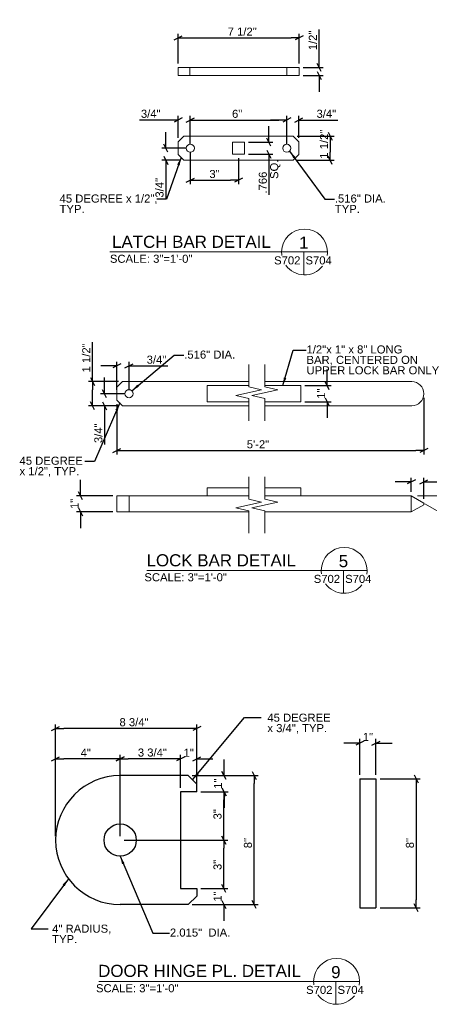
# Model space of a CAD drawing. Header units: inches. Extents: x 279 to 390, y 19 to 80.
# Tile 1 of 3: x 279 to 304, y 19 to 80. Entities that reach past the tile are written whole.
import ezdxf
from ezdxf.enums import TextEntityAlignment as Align

# ---------------------------------------------------------------- set-up
doc = ezdxf.new("R2010")
doc.units = ezdxf.units.IN
doc.header["$LTSCALE"] = 2
doc.header["$MEASUREMENT"] = 0
for name, color, linetype, lineweight in [('G-ANN-TTLB', 7, 'Continuous', 0), ('G-ANNO-DIM', 1, 'Continuous', 0), ('G-ANNO-TEXT', 7, 'Continuous', 0), ('S-FSTN-MISC', 12, 'Continuous', 13), ('S-STIF-TRAN', 3, 'Continuous', 30)]:
    doc.layers.add(name, color=color, linetype=linetype, lineweight=lineweight)
doc.styles.add("3 1'-0", font='arial.ttf', dxfattribs={"height": 0.5})
doc.dimstyles.new("3 1'-0", dxfattribs={"dimtxt": 0.5, "dimasz": 0.5, "dimexe": 0.25, "dimexo": 0.25, "dimgap": 0.125, "dimtad": 1, "dimdec": 4, "dimzin": 7, "dimdsep": 46, "dimlunit": 4, "dimtxsty": "3 1'-0", "dimblk": '_Oblique_0.5', "dimcen": 0.09, "dimadec": 4, "dimazin": 3, "dimtfac": 1, "dimtdec": 4, "dimtofl": 0, "dimtmove": 0, "dimatfit": 3, "dimfxl": 1, "dimfrac": 2, "dimtzin": 7, "dimarcsym": 1})

# ---------------------------------------------------------------- blocks, each defined once
blk = doc.blocks.new('BREAK LINE')
at = {"layer": 'G-ANNO-TEXT', "flags": 128}
blk.add_lwpolyline([(8.36, 9.2), (8.36, 8.47), (8.36, 6.43), (9.96, 6.07), (6.76, 5.34), (8.36, 4.97), (8.36, 2.2)], dxfattribs=at)
blk = doc.blocks.new('_Oblique_0.5')
at = {"color": 0, "linetype": 'ByBlock', "lineweight": -2}
for p, q in [((0, 0), (-1, 0)), ((0.5, 0.25), (-0.5, -0.25))]:
    blk.add_line(p, q, dxfattribs=at)
blk = doc.blocks.new('*D5')
at = {"layer": 'Defpoints', "color": 0, "lineweight": 0, "transparency": 16777216}
for p in [(296.371, 78.537), (288.871, 76.701), (296.371, 76.701)]:
    blk.add_point(p, dxfattribs=at)
at = {"layer": 'G-ANNO-DIM', "color": 0, "lineweight": -2, "transparency": 16777216}
for p, q in [((288.871, 76.951), (288.871, 78.787)), ((296.371, 76.951), (296.371, 78.787)), ((289.371, 78.537), (295.871, 78.537))]:
    blk.add_line(p, q, dxfattribs=at)
at = {"layer": 'G-ANNO-DIM', "color": 0, "lineweight": -2, "transparency": 16777216, "xscale": 0.5, "yscale": 0.5, "zscale": 0.5, "rotation": 180}
blk.add_blockref('_Oblique_0.5', (288.871, 78.537), dxfattribs=at)
at = {"layer": 'G-ANNO-DIM', "color": 0, "lineweight": -2, "transparency": 16777216, "xscale": 0.5, "yscale": 0.5, "zscale": 0.5}
blk.add_blockref('_Oblique_0.5', (296.371, 78.537), dxfattribs=at)
at = {"layer": 'G-ANNO-DIM', "color": 0, "transparency": 16777216, "insert": (292.837, 78.921), "char_height": 0.5, "attachment_point": 5, "style": "3 1'-0"}
blk.add_mtext('7 1/2"', dxfattribs=at)
blk = doc.blocks.new('*D7')
at = {"layer": 'Defpoints', "color": 0, "lineweight": 0, "transparency": 16777216}
for p in [(296.371, 76.701), (296.371, 76.201), (297.605, 76.201)]:
    blk.add_point(p, dxfattribs=at)
at = {"layer": 'G-ANNO-DIM', "color": 0, "lineweight": -2, "transparency": 16777216}
for p, q in [((297.605, 77.201), (297.605, 79.061)), ((296.621, 76.701), (297.855, 76.701)), ((296.621, 76.201), (297.855, 76.201)), ((297.605, 75.701), (297.605, 75.201))]:
    blk.add_line(p, q, dxfattribs=at)
at = {"layer": 'G-ANNO-DIM', "color": 0, "lineweight": -2, "transparency": 16777216, "xscale": 0.5, "yscale": 0.5, "zscale": 0.5}
for p, rotation in [((297.605, 76.701), 270), ((297.605, 76.201), 90)]:
    blk.add_blockref('_Oblique_0.5', p, dxfattribs=dict(at, rotation=rotation))
at = {"layer": 'G-ANNO-DIM', "color": 0, "transparency": 16777216, "insert": (297.221, 78.381), "char_height": 0.5, "attachment_point": 5, "rotation": 90, "style": "3 1'-0"}
blk.add_mtext('1/2"', dxfattribs=at)
blk = doc.blocks.new('*D9')
at = {"layer": 'Defpoints', "color": 0, "lineweight": 0, "transparency": 16777216}
for p in [(295.6, 73.445), (289.621, 71.696), (295.6, 71.696)]:
    blk.add_point(p, dxfattribs=at)
at = {"layer": 'G-ANNO-DIM', "color": 0, "lineweight": -2, "transparency": 16777216}
for p, q in [((289.621, 71.946), (289.621, 73.695)), ((290.121, 73.445), (295.1, 73.445)), ((295.6, 71.946), (295.6, 73.695))]:
    blk.add_line(p, q, dxfattribs=at)
at = {"layer": 'G-ANNO-DIM', "color": 0, "lineweight": -2, "transparency": 16777216, "xscale": 0.5, "yscale": 0.5, "zscale": 0.5, "rotation": 180}
blk.add_blockref('_Oblique_0.5', (289.621, 73.445), dxfattribs=at)
at = {"layer": 'G-ANNO-DIM', "color": 0, "lineweight": -2, "transparency": 16777216, "xscale": 0.5, "yscale": 0.5, "zscale": 0.5}
blk.add_blockref('_Oblique_0.5', (295.6, 73.445), dxfattribs=at)
at = {"layer": 'G-ANNO-DIM', "color": 0, "transparency": 16777216, "insert": (292.526, 73.825), "char_height": 0.5, "attachment_point": 5, "style": "3 1'-0"}
blk.add_mtext('6"', dxfattribs=at)
blk = doc.blocks.new('*D11')
at = {"layer": 'Defpoints', "color": 0, "lineweight": 0, "transparency": 16777216}
for p in [(296.35, 73.445), (296.35, 72.092), (295.6, 71.696)]:
    blk.add_point(p, dxfattribs=at)
at = {"layer": 'G-ANNO-DIM', "color": 0, "lineweight": -2, "transparency": 16777216}
for p, q in [((295.1, 73.445), (294.6, 73.445)), ((295.6, 71.946), (295.6, 73.695)), ((296.35, 72.342), (296.35, 73.695)), ((296.85, 73.445), (298.757, 73.445))]:
    blk.add_line(p, q, dxfattribs=at)
at = {"layer": 'G-ANNO-DIM', "color": 0, "lineweight": -2, "transparency": 16777216, "xscale": 0.5, "yscale": 0.5, "zscale": 0.5}
blk.add_blockref('_Oblique_0.5', (295.6, 73.445), dxfattribs=at)
at = {"layer": 'G-ANNO-DIM', "color": 0, "lineweight": -2, "transparency": 16777216, "xscale": 0.5, "yscale": 0.5, "zscale": 0.5, "rotation": 180}
blk.add_blockref('_Oblique_0.5', (296.35, 73.445), dxfattribs=at)
at = {"layer": 'G-ANNO-DIM', "color": 0, "transparency": 16777216, "insert": (298.053, 73.829), "char_height": 0.5, "attachment_point": 5, "style": "3 1'-0"}
blk.add_mtext('3/4"', dxfattribs=at)
blk = doc.blocks.new('*D13')
at = {"layer": 'Defpoints', "color": 0, "lineweight": 0, "transparency": 16777216}
for p in [(288.871, 73.445), (288.871, 72.092), (289.621, 71.696)]:
    blk.add_point(p, dxfattribs=at)
at = {"layer": 'G-ANNO-DIM', "color": 0, "lineweight": -2, "transparency": 16777216}
for p, q in [((288.371, 73.445), (286.464, 73.445)), ((288.871, 72.342), (288.871, 73.695)), ((289.621, 71.946), (289.621, 73.695)), ((290.121, 73.445), (290.621, 73.445))]:
    blk.add_line(p, q, dxfattribs=at)
at = {"layer": 'G-ANNO-DIM', "color": 0, "lineweight": -2, "transparency": 16777216, "xscale": 0.5, "yscale": 0.5, "zscale": 0.5}
blk.add_blockref('_Oblique_0.5', (288.871, 73.445), dxfattribs=at)
at = {"layer": 'G-ANNO-DIM', "color": 0, "lineweight": -2, "transparency": 16777216, "xscale": 0.5, "yscale": 0.5, "zscale": 0.5, "rotation": 180}
blk.add_blockref('_Oblique_0.5', (289.621, 73.445), dxfattribs=at)
at = {"layer": 'G-ANNO-DIM', "color": 0, "transparency": 16777216, "insert": (287.168, 73.829), "char_height": 0.5, "attachment_point": 5, "style": "3 1'-0"}
blk.add_mtext('3/4"', dxfattribs=at)
blk = doc.blocks.new('*D15')
at = {"layer": 'Defpoints', "color": 0, "lineweight": 0, "transparency": 16777216}
for p in [(295.996, 72.446), (295.996, 70.946), (298.292, 70.946)]:
    blk.add_point(p, dxfattribs=at)
at = {"layer": 'G-ANNO-DIM', "color": 0, "lineweight": -2, "transparency": 16777216}
for p, q in [((296.246, 72.446), (298.542, 72.446)), ((298.292, 71.946), (298.292, 71.446)), ((296.246, 70.946), (298.542, 70.946))]:
    blk.add_line(p, q, dxfattribs=at)
at = {"layer": 'G-ANNO-DIM', "color": 0, "lineweight": -2, "transparency": 16777216, "xscale": 0.5, "yscale": 0.5, "zscale": 0.5}
for p, rotation in [((298.292, 72.446), 90), ((298.292, 70.946), 270)]:
    blk.add_blockref('_Oblique_0.5', p, dxfattribs=dict(at, rotation=rotation))
at = {"layer": 'G-ANNO-DIM', "color": 0, "transparency": 16777216, "insert": (297.909, 71.946), "char_height": 0.5, "attachment_point": 5, "rotation": 90, "style": "3 1'-0"}
blk.add_mtext('1 1/2"', dxfattribs=at)
blk = doc.blocks.new('*D17')
at = {"layer": 'Defpoints', "color": 0, "lineweight": 0, "transparency": 16777216}
for p in [(289.621, 71.696), (288.098, 70.946), (289.225, 70.946)]:
    blk.add_point(p, dxfattribs=at)
at = {"layer": 'G-ANNO-DIM', "color": 0, "lineweight": -2, "transparency": 16777216}
for p, q in [((288.098, 72.196), (288.098, 72.696)), ((289.371, 71.696), (287.848, 71.696)), ((288.975, 70.946), (287.848, 70.946)), ((288.098, 70.446), (288.098, 68.539))]:
    blk.add_line(p, q, dxfattribs=at)
at = {"layer": 'G-ANNO-DIM', "color": 0, "lineweight": -2, "transparency": 16777216, "xscale": 0.5, "yscale": 0.5, "zscale": 0.5}
for p, rotation in [((288.098, 71.696), 270), ((288.098, 70.946), 90)]:
    blk.add_blockref('_Oblique_0.5', p, dxfattribs=dict(at, rotation=rotation))
at = {"layer": 'G-ANNO-DIM', "color": 0, "transparency": 16777216, "insert": (287.714, 69.242), "char_height": 0.5, "attachment_point": 5, "rotation": 90, "style": "3 1'-0"}
blk.add_mtext('3/4"', dxfattribs=at)
blk = doc.blocks.new('*D19')
at = {"layer": 'Defpoints', "color": 0, "lineweight": 0, "transparency": 16777216}
for p in [(289.621, 71.696), (292.61, 71.321), (292.61, 69.714)]:
    blk.add_point(p, dxfattribs=at)
at = {"layer": 'G-ANNO-DIM', "color": 0, "lineweight": -2, "transparency": 16777216}
for p, q in [((289.621, 71.446), (289.621, 69.464)), ((292.61, 71.071), (292.61, 69.464)), ((290.121, 69.714), (292.11, 69.714))]:
    blk.add_line(p, q, dxfattribs=at)
at = {"layer": 'G-ANNO-DIM', "color": 0, "lineweight": -2, "transparency": 16777216, "xscale": 0.5, "yscale": 0.5, "zscale": 0.5, "rotation": 180}
blk.add_blockref('_Oblique_0.5', (289.621, 69.714), dxfattribs=at)
at = {"layer": 'G-ANNO-DIM', "color": 0, "lineweight": -2, "transparency": 16777216, "xscale": 0.5, "yscale": 0.5, "zscale": 0.5}
blk.add_blockref('_Oblique_0.5', (292.61, 69.714), dxfattribs=at)
at = {"layer": 'G-ANNO-DIM', "color": 0, "transparency": 16777216, "insert": (291.121, 70.094), "char_height": 0.5, "attachment_point": 5, "style": "3 1'-0"}
blk.add_mtext('3"', dxfattribs=at)
blk = doc.blocks.new('*D21')
at = {"layer": 'Defpoints', "color": 0, "lineweight": 0, "transparency": 16777216}
for p in [(292.985, 72.071), (292.985, 71.321), (294.496, 71.321)]:
    blk.add_point(p, dxfattribs=at)
at = {"layer": 'G-ANNO-DIM', "color": 0, "lineweight": -2, "transparency": 16777216}
for p, q in [((294.496, 72.571), (294.496, 73.071)), ((293.235, 72.071), (294.746, 72.071)), ((293.235, 71.321), (294.746, 71.321)), ((294.496, 70.821), (294.496, 68.807))]:
    blk.add_line(p, q, dxfattribs=at)
at = {"layer": 'G-ANNO-DIM', "color": 0, "lineweight": -2, "transparency": 16777216, "xscale": 0.5, "yscale": 0.5, "zscale": 0.5}
for p, rotation in [((294.496, 72.071), 270), ((294.496, 71.321), 90)]:
    blk.add_blockref('_Oblique_0.5', p, dxfattribs=dict(at, rotation=rotation))
at = {"layer": 'G-ANNO-DIM', "color": 0, "transparency": 16777216, "insert": (294.116, 69.564), "char_height": 0.5, "attachment_point": 5, "rotation": 90, "style": "3 1'-0"}
blk.add_mtext('.766', dxfattribs=at)
blk = doc.blocks.new('*D27')
at = {"layer": 'Defpoints', "color": 0, "lineweight": 0, "transparency": 16777216}
for p in [(304.094, 56.472), (285.072, 56.076), (304.094, 52.95)]:
    blk.add_point(p, dxfattribs=at)
at = {"layer": 'G-ANNO-DIM', "color": 0, "lineweight": -2, "transparency": 16777216}
for p, q in [((304.094, 56.222), (304.094, 52.7)), ((285.072, 55.826), (285.072, 52.7)), ((285.572, 52.95), (303.594, 52.95))]:
    blk.add_line(p, q, dxfattribs=at)
at = {"layer": 'G-ANNO-DIM', "color": 0, "lineweight": -2, "transparency": 16777216, "xscale": 0.5, "yscale": 0.5, "zscale": 0.5, "rotation": 180}
blk.add_blockref('_Oblique_0.5', (285.072, 52.95), dxfattribs=at)
at = {"layer": 'G-ANNO-DIM', "color": 0, "lineweight": -2, "transparency": 16777216, "xscale": 0.5, "yscale": 0.5, "zscale": 0.5}
blk.add_blockref('_Oblique_0.5', (304.094, 52.95), dxfattribs=at)
at = {"layer": 'G-ANNO-DIM', "color": 0, "transparency": 16777216, "insert": (293.816, 53.331), "char_height": 0.5, "attachment_point": 5, "style": "3 1'-0"}
blk.add_mtext('5\'-2"', dxfattribs=at)
blk = doc.blocks.new('*D29')
at = {"layer": 'Defpoints', "color": 0, "lineweight": 0, "transparency": 16777216}
for p in [(304.094, 51.011), (303.319, 50.14), (304.094, 49.693)]:
    blk.add_point(p, dxfattribs=at)
at = {"layer": 'G-ANNO-DIM', "color": 0, "lineweight": -2, "transparency": 16777216}
for p, q in [((302.819, 51.011), (302.319, 51.011)), ((303.319, 50.39), (303.319, 51.261)), ((304.094, 49.943), (304.094, 51.261)), ((304.594, 51.011), (306.5, 51.011))]:
    blk.add_line(p, q, dxfattribs=at)
at = {"layer": 'G-ANNO-DIM', "color": 0, "lineweight": -2, "transparency": 16777216, "xscale": 0.5, "yscale": 0.5, "zscale": 0.5}
blk.add_blockref('_Oblique_0.5', (303.319, 51.011), dxfattribs=at)
at = {"layer": 'G-ANNO-DIM', "color": 0, "lineweight": -2, "transparency": 16777216, "xscale": 0.5, "yscale": 0.5, "zscale": 0.5, "rotation": 180}
blk.add_blockref('_Oblique_0.5', (304.094, 51.011), dxfattribs=at)
at = {"layer": 'G-ANNO-DIM', "color": 0, "transparency": 16777216, "insert": (305.797, 51.394), "char_height": 0.5, "attachment_point": 5, "style": "3 1'-0"}
blk.add_mtext('3/4"', dxfattribs=at)
blk = doc.blocks.new('*D31')
at = {"layer": 'Defpoints', "color": 0, "lineweight": 0, "transparency": 16777216}
for p in [(283.56, 57.222), (285.426, 57.222), (285.426, 55.722)]:
    blk.add_point(p, dxfattribs=at)
at = {"layer": 'G-ANNO-DIM', "color": 0, "lineweight": -2, "transparency": 16777216}
for p, q in [((283.56, 57.222), (283.56, 59.665)), ((285.176, 57.222), (283.31, 57.222)), ((283.56, 56.222), (283.56, 56.722)), ((285.176, 55.722), (283.31, 55.722))]:
    blk.add_line(p, q, dxfattribs=at)
at = {"layer": 'G-ANNO-DIM', "color": 0, "lineweight": -2, "transparency": 16777216, "xscale": 0.5, "yscale": 0.5, "zscale": 0.5}
for p, rotation in [((283.56, 57.222), 90), ((283.56, 55.722), 270)]:
    blk.add_blockref('_Oblique_0.5', p, dxfattribs=dict(at, rotation=rotation))
at = {"layer": 'G-ANNO-DIM', "color": 0, "transparency": 16777216, "insert": (283.177, 58.693), "char_height": 0.5, "attachment_point": 5, "rotation": 90, "style": "3 1'-0"}
blk.add_mtext('1 1/2"', dxfattribs=at)
blk = doc.blocks.new('*D33')
at = {"layer": 'Defpoints', "color": 0, "lineweight": 0, "transparency": 16777216}
for p in [(285.822, 58.196), (285.072, 56.472), (285.822, 56.472)]:
    blk.add_point(p, dxfattribs=at)
at = {"layer": 'G-ANNO-DIM', "color": 0, "lineweight": -2, "transparency": 16777216}
for p, q in [((284.572, 58.196), (284.072, 58.196)), ((285.072, 56.722), (285.072, 58.446)), ((285.822, 56.722), (285.822, 58.446)), ((286.322, 58.196), (288.229, 58.196))]:
    blk.add_line(p, q, dxfattribs=at)
at = {"layer": 'G-ANNO-DIM', "color": 0, "lineweight": -2, "transparency": 16777216, "xscale": 0.5, "yscale": 0.5, "zscale": 0.5}
blk.add_blockref('_Oblique_0.5', (285.072, 58.196), dxfattribs=at)
at = {"layer": 'G-ANNO-DIM', "color": 0, "lineweight": -2, "transparency": 16777216, "xscale": 0.5, "yscale": 0.5, "zscale": 0.5, "rotation": 180}
blk.add_blockref('_Oblique_0.5', (285.822, 58.196), dxfattribs=at)
at = {"layer": 'G-ANNO-DIM', "color": 0, "transparency": 16777216, "insert": (287.526, 58.579), "char_height": 0.5, "attachment_point": 5, "style": "3 1'-0"}
blk.add_mtext('3/4"', dxfattribs=at)
blk = doc.blocks.new('*D35')
at = {"layer": 'Defpoints', "color": 0, "lineweight": 0, "transparency": 16777216}
for p in [(285.822, 56.472), (284.309, 55.722), (285.426, 55.722)]:
    blk.add_point(p, dxfattribs=at)
at = {"layer": 'G-ANNO-DIM', "color": 0, "lineweight": -2, "transparency": 16777216}
for p, q in [((284.309, 56.972), (284.309, 57.472)), ((285.572, 56.472), (284.059, 56.472)), ((285.176, 55.722), (284.059, 55.722)), ((284.309, 55.222), (284.309, 53.315))]:
    blk.add_line(p, q, dxfattribs=at)
at = {"layer": 'G-ANNO-DIM', "color": 0, "lineweight": -2, "transparency": 16777216, "xscale": 0.5, "yscale": 0.5, "zscale": 0.5}
for p, rotation in [((284.309, 56.472), 270), ((284.309, 55.722), 90)]:
    blk.add_blockref('_Oblique_0.5', p, dxfattribs=dict(at, rotation=rotation))
at = {"layer": 'G-ANNO-DIM', "color": 0, "transparency": 16777216, "insert": (283.925, 54.019), "char_height": 0.5, "attachment_point": 5, "rotation": 90, "style": "3 1'-0"}
blk.add_mtext('3/4"', dxfattribs=at)
blk = doc.blocks.new('*D37')
at = {"layer": 'Defpoints', "color": 0, "lineweight": 0, "transparency": 16777216}
for p in [(282.82, 50.14), (285.072, 50.14), (285.072, 49.14)]:
    blk.add_point(p, dxfattribs=at)
at = {"layer": 'G-ANNO-DIM', "color": 0, "lineweight": -2, "transparency": 16777216}
for p, q in [((282.82, 50.64), (282.82, 51.14)), ((284.822, 50.14), (282.57, 50.14)), ((284.822, 49.14), (282.57, 49.14)), ((282.82, 48.64), (282.82, 48.14))]:
    blk.add_line(p, q, dxfattribs=at)
at = {"layer": 'G-ANNO-DIM', "color": 0, "lineweight": -2, "transparency": 16777216, "xscale": 0.5, "yscale": 0.5, "zscale": 0.5}
for p, rotation in [((282.82, 50.14), 270), ((282.82, 49.14), 90)]:
    blk.add_blockref('_Oblique_0.5', p, dxfattribs=dict(at, rotation=rotation))
at = {"layer": 'G-ANNO-DIM', "color": 0, "transparency": 16777216, "insert": (282.444, 49.64), "char_height": 0.5, "attachment_point": 5, "rotation": 90, "style": "3 1'-0"}
blk.add_mtext('1"', dxfattribs=at)
blk = doc.blocks.new('*D39')
at = {"layer": 'Defpoints', "color": 0, "lineweight": 0, "transparency": 16777216}
for p in [(303.319, 50.14), (305.879, 50.14), (304.942, 49.203), (306.375, 49.028)]:
    blk.add_point(p, dxfattribs=at)
at = {"layer": 'G-ANNO-DIM', "color": 0, "lineweight": -2, "transparency": 16777216}
for start, end in [(8.8191, 17.6382), (312.3618, 321.1809)]:
    blk.add_arc((303.319, 50.14), 3.252, start, end, dxfattribs=at)
at = {"layer": 'G-ANNO-DIM', "color": 0, "lineweight": 0, "transparency": 16777216}
for points in [[(306.615, 50.645), (306.449, 50.632), (306.571, 50.14)], [(305.784, 48.149), (305.921, 48.055), (306.135, 48.514)]]:
    blk.add_solid(points, dxfattribs=at)
at = {"layer": 'G-ANNO-DIM', "color": 0, "transparency": 16777216, "insert": (306.092, 49.397), "char_height": 0.5, "attachment_point": 5, "rotation": 75, "style": "3 1'-0"}
blk.add_mtext('30°', dxfattribs=at)
blk = doc.blocks.new('*D71')
at = {"layer": 'Defpoints', "color": 0, "lineweight": 0, "transparency": 16777216}
for p in [(301.129, 34.809), (300.129, 32.594), (301.129, 32.594)]:
    blk.add_point(p, dxfattribs=at)
at = {"layer": 'G-ANNO-DIM', "color": 0, "lineweight": -2, "transparency": 16777216}
for p, q in [((299.629, 34.809), (299.129, 34.809)), ((300.129, 32.844), (300.129, 35.059)), ((301.129, 32.844), (301.129, 35.059)), ((301.629, 34.809), (302.129, 34.809))]:
    blk.add_line(p, q, dxfattribs=at)
at = {"layer": 'G-ANNO-DIM', "color": 0, "lineweight": -2, "transparency": 16777216, "xscale": 0.5, "yscale": 0.5, "zscale": 0.5}
blk.add_blockref('_Oblique_0.5', (300.129, 34.809), dxfattribs=at)
at = {"layer": 'G-ANNO-DIM', "color": 0, "lineweight": -2, "transparency": 16777216, "xscale": 0.5, "yscale": 0.5, "zscale": 0.5, "rotation": 180}
blk.add_blockref('_Oblique_0.5', (301.129, 34.809), dxfattribs=at)
at = {"layer": 'G-ANNO-DIM', "color": 0, "transparency": 16777216, "insert": (300.629, 35.185), "char_height": 0.5, "attachment_point": 5, "style": "3 1'-0"}
blk.add_mtext('1"', dxfattribs=at)
blk = doc.blocks.new('*D73')
at = {"layer": 'Defpoints', "color": 0, "lineweight": 0, "transparency": 16777216}
for p in [(301.129, 32.594), (301.129, 24.594), (303.615, 24.594)]:
    blk.add_point(p, dxfattribs=at)
at = {"layer": 'G-ANNO-DIM', "color": 0, "lineweight": -2, "transparency": 16777216}
for p, q in [((301.379, 32.594), (303.865, 32.594)), ((303.615, 32.094), (303.615, 25.094)), ((301.379, 24.594), (303.865, 24.594))]:
    blk.add_line(p, q, dxfattribs=at)
at = {"layer": 'G-ANNO-DIM', "color": 0, "lineweight": -2, "transparency": 16777216, "xscale": 0.5, "yscale": 0.5, "zscale": 0.5}
for p, rotation in [((303.615, 32.594), 90), ((303.615, 24.594), 270)]:
    blk.add_blockref('_Oblique_0.5', p, dxfattribs=dict(at, rotation=rotation))
at = {"layer": 'G-ANNO-DIM', "color": 0, "transparency": 16777216, "insert": (303.235, 28.6), "char_height": 0.5, "attachment_point": 5, "rotation": 90, "style": "3 1'-0"}
blk.add_mtext('8"', dxfattribs=at)
blk = doc.blocks.new('*D75')
at = {"layer": 'Defpoints', "color": 0, "lineweight": 0, "transparency": 16777216}
for p in [(285.272, 28.789), (291.69, 28.789), (290.022, 25.789)]:
    blk.add_point(p, dxfattribs=at)
at = {"layer": 'G-ANNO-DIM', "color": 0, "lineweight": -2, "transparency": 16777216}
for p, q in [((285.522, 28.789), (291.94, 28.789)), ((291.69, 26.289), (291.69, 28.289)), ((290.272, 25.789), (291.94, 25.789))]:
    blk.add_line(p, q, dxfattribs=at)
at = {"layer": 'G-ANNO-DIM', "color": 0, "lineweight": -2, "transparency": 16777216, "xscale": 0.5, "yscale": 0.5, "zscale": 0.5}
for p, rotation in [((291.69, 28.789), 90), ((291.69, 25.789), 270)]:
    blk.add_blockref('_Oblique_0.5', p, dxfattribs=dict(at, rotation=rotation))
at = {"layer": 'G-ANNO-DIM', "color": 0, "transparency": 16777216, "insert": (291.31, 27.252), "char_height": 0.5, "attachment_point": 5, "rotation": 90, "style": "3 1'-0"}
blk.add_mtext('3"', dxfattribs=at)
blk = doc.blocks.new('*D77')
at = {"layer": 'Defpoints', "color": 0, "lineweight": 0, "transparency": 16777216}
for p in [(290.022, 25.789), (289.492, 24.789), (291.69, 24.789)]:
    blk.add_point(p, dxfattribs=at)
at = {"layer": 'G-ANNO-DIM', "color": 0, "lineweight": -2, "transparency": 16777216}
for p, q in [((291.69, 26.289), (291.69, 26.789)), ((290.272, 25.789), (291.94, 25.789)), ((289.742, 24.789), (291.94, 24.789)), ((291.69, 24.289), (291.69, 23.789))]:
    blk.add_line(p, q, dxfattribs=at)
at = {"layer": 'G-ANNO-DIM', "color": 0, "lineweight": -2, "transparency": 16777216, "xscale": 0.5, "yscale": 0.5, "zscale": 0.5}
for p, rotation in [((291.69, 25.789), 270), ((291.69, 24.789), 90)]:
    blk.add_blockref('_Oblique_0.5', p, dxfattribs=dict(at, rotation=rotation))
at = {"layer": 'G-ANNO-DIM', "color": 0, "transparency": 16777216, "insert": (291.314, 25.289), "char_height": 0.5, "attachment_point": 5, "rotation": 90, "style": "3 1'-0"}
blk.add_mtext('1"', dxfattribs=at)
blk = doc.blocks.new('*D79')
at = {"layer": 'Defpoints', "color": 0, "lineweight": 0, "transparency": 16777216}
for p in [(289.492, 32.789), (293.575, 32.789), (289.492, 24.789)]:
    blk.add_point(p, dxfattribs=at)
at = {"layer": 'G-ANNO-DIM', "color": 0, "lineweight": -2, "transparency": 16777216}
for p, q in [((289.742, 32.789), (293.825, 32.789)), ((293.575, 25.289), (293.575, 32.289)), ((289.742, 24.789), (293.825, 24.789))]:
    blk.add_line(p, q, dxfattribs=at)
at = {"layer": 'G-ANNO-DIM', "color": 0, "lineweight": -2, "transparency": 16777216, "xscale": 0.5, "yscale": 0.5, "zscale": 0.5}
for p, rotation in [((293.575, 32.789), 90), ((293.575, 24.789), 270)]:
    blk.add_blockref('_Oblique_0.5', p, dxfattribs=dict(at, rotation=rotation))
at = {"layer": 'G-ANNO-DIM', "color": 0, "transparency": 16777216, "insert": (293.195, 28.602), "char_height": 0.5, "attachment_point": 5, "rotation": 90, "style": "3 1'-0"}
blk.add_mtext('8"', dxfattribs=at)
blk = doc.blocks.new('*D81')
at = {"layer": 'Defpoints', "color": 0, "lineweight": 0, "transparency": 16777216}
for p in [(289.492, 32.789), (291.71, 32.789), (290.022, 31.789)]:
    blk.add_point(p, dxfattribs=at)
at = {"layer": 'G-ANNO-DIM', "color": 0, "lineweight": -2, "transparency": 16777216}
for p, q in [((291.71, 33.289), (291.71, 33.789)), ((289.742, 32.789), (291.96, 32.789)), ((290.272, 31.789), (291.96, 31.789)), ((291.71, 31.289), (291.71, 30.789))]:
    blk.add_line(p, q, dxfattribs=at)
at = {"layer": 'G-ANNO-DIM', "color": 0, "lineweight": -2, "transparency": 16777216, "xscale": 0.5, "yscale": 0.5, "zscale": 0.5}
for p, rotation in [((291.71, 32.789), 270), ((291.71, 31.789), 90)]:
    blk.add_blockref('_Oblique_0.5', p, dxfattribs=dict(at, rotation=rotation))
at = {"layer": 'G-ANNO-DIM', "color": 0, "transparency": 16777216, "insert": (291.334, 32.289), "char_height": 0.5, "attachment_point": 5, "rotation": 90, "style": "3 1'-0"}
blk.add_mtext('1"', dxfattribs=at)
blk = doc.blocks.new('*D83')
at = {"layer": 'Defpoints', "color": 0, "lineweight": 0, "transparency": 16777216}
for p in [(289.022, 33.83), (289.022, 31.789), (290.022, 31.789)]:
    blk.add_point(p, dxfattribs=at)
at = {"layer": 'G-ANNO-DIM', "color": 0, "lineweight": -2, "transparency": 16777216}
for p, q in [((288.522, 33.83), (288.022, 33.83)), ((289.022, 32.039), (289.022, 34.08)), ((290.022, 32.039), (290.022, 34.08)), ((290.522, 33.83), (291.022, 33.83))]:
    blk.add_line(p, q, dxfattribs=at)
at = {"layer": 'G-ANNO-DIM', "color": 0, "lineweight": -2, "transparency": 16777216, "xscale": 0.5, "yscale": 0.5, "zscale": 0.5}
blk.add_blockref('_Oblique_0.5', (289.022, 33.83), dxfattribs=at)
at = {"layer": 'G-ANNO-DIM', "color": 0, "lineweight": -2, "transparency": 16777216, "xscale": 0.5, "yscale": 0.5, "zscale": 0.5, "rotation": 180}
blk.add_blockref('_Oblique_0.5', (290.022, 33.83), dxfattribs=at)
at = {"layer": 'G-ANNO-DIM', "color": 0, "transparency": 16777216, "insert": (289.522, 34.206), "char_height": 0.5, "attachment_point": 5, "style": "3 1'-0"}
blk.add_mtext('1"', dxfattribs=at)
blk = doc.blocks.new('*D85')
at = {"layer": 'Defpoints', "color": 0, "lineweight": 0, "transparency": 16777216}
for p in [(285.272, 33.83), (289.022, 31.789), (285.272, 28.789)]:
    blk.add_point(p, dxfattribs=at)
at = {"layer": 'G-ANNO-DIM', "color": 0, "lineweight": -2, "transparency": 16777216}
for p, q in [((285.272, 29.039), (285.272, 34.08)), ((288.522, 33.83), (285.772, 33.83)), ((289.022, 32.039), (289.022, 34.08))]:
    blk.add_line(p, q, dxfattribs=at)
at = {"layer": 'G-ANNO-DIM', "color": 0, "lineweight": -2, "transparency": 16777216, "xscale": 0.5, "yscale": 0.5, "zscale": 0.5, "rotation": 180}
blk.add_blockref('_Oblique_0.5', (285.272, 33.83), dxfattribs=at)
at = {"layer": 'G-ANNO-DIM', "color": 0, "lineweight": -2, "transparency": 16777216, "xscale": 0.5, "yscale": 0.5, "zscale": 0.5}
blk.add_blockref('_Oblique_0.5', (289.022, 33.83), dxfattribs=at)
at = {"layer": 'G-ANNO-DIM', "color": 0, "transparency": 16777216, "insert": (287.27, 34.214), "char_height": 0.5, "attachment_point": 5, "style": "3 1'-0"}
blk.add_mtext('3 3/4"', dxfattribs=at)
blk = doc.blocks.new('*D87')
at = {"layer": 'Defpoints', "color": 0, "lineweight": 0, "transparency": 16777216}
for p in [(281.272, 35.712), (290.022, 31.789), (281.272, 28.789)]:
    blk.add_point(p, dxfattribs=at)
at = {"layer": 'G-ANNO-DIM', "color": 0, "lineweight": -2, "transparency": 16777216}
for p, q in [((281.272, 29.039), (281.272, 35.962)), ((289.522, 35.712), (281.772, 35.712)), ((290.022, 32.039), (290.022, 35.962))]:
    blk.add_line(p, q, dxfattribs=at)
at = {"layer": 'G-ANNO-DIM', "color": 0, "lineweight": -2, "transparency": 16777216, "xscale": 0.5, "yscale": 0.5, "zscale": 0.5, "rotation": 180}
blk.add_blockref('_Oblique_0.5', (281.272, 35.712), dxfattribs=at)
at = {"layer": 'G-ANNO-DIM', "color": 0, "lineweight": -2, "transparency": 16777216, "xscale": 0.5, "yscale": 0.5, "zscale": 0.5}
blk.add_blockref('_Oblique_0.5', (290.022, 35.712), dxfattribs=at)
at = {"layer": 'G-ANNO-DIM', "color": 0, "transparency": 16777216, "insert": (286.131, 36.096), "char_height": 0.5, "attachment_point": 5, "style": "3 1'-0"}
blk.add_mtext('8 3/4"', dxfattribs=at)
blk = doc.blocks.new('*D89')
at = {"layer": 'Defpoints', "color": 0, "lineweight": 0, "transparency": 16777216}
for p in [(281.272, 33.83), (281.272, 28.789), (285.272, 28.789)]:
    blk.add_point(p, dxfattribs=at)
at = {"layer": 'G-ANNO-DIM', "color": 0, "lineweight": -2, "transparency": 16777216}
for p, q in [((281.272, 29.039), (281.272, 34.08)), ((284.772, 33.83), (281.772, 33.83)), ((285.272, 29.039), (285.272, 34.08))]:
    blk.add_line(p, q, dxfattribs=at)
at = {"layer": 'G-ANNO-DIM', "color": 0, "lineweight": -2, "transparency": 16777216, "xscale": 0.5, "yscale": 0.5, "zscale": 0.5, "rotation": 180}
blk.add_blockref('_Oblique_0.5', (281.272, 33.83), dxfattribs=at)
at = {"layer": 'G-ANNO-DIM', "color": 0, "lineweight": -2, "transparency": 16777216, "xscale": 0.5, "yscale": 0.5, "zscale": 0.5}
blk.add_blockref('_Oblique_0.5', (285.272, 33.83), dxfattribs=at)
at = {"layer": 'G-ANNO-DIM', "color": 0, "transparency": 16777216, "insert": (283.139, 34.205), "char_height": 0.5, "attachment_point": 5, "style": "3 1'-0"}
blk.add_mtext('4"', dxfattribs=at)
blk = doc.blocks.new('*D91')
at = {"layer": 'Defpoints', "color": 0, "lineweight": 0, "transparency": 16777216}
for p in [(290.022, 31.789), (291.69, 31.789), (285.272, 28.789)]:
    blk.add_point(p, dxfattribs=at)
at = {"layer": 'G-ANNO-DIM', "color": 0, "lineweight": -2, "transparency": 16777216}
for p, q in [((290.272, 31.789), (291.94, 31.789)), ((291.69, 29.289), (291.69, 31.289)), ((285.522, 28.789), (291.94, 28.789))]:
    blk.add_line(p, q, dxfattribs=at)
at = {"layer": 'G-ANNO-DIM', "color": 0, "lineweight": -2, "transparency": 16777216, "xscale": 0.5, "yscale": 0.5, "zscale": 0.5}
for p, rotation in [((291.69, 31.789), 90), ((291.69, 28.789), 270)]:
    blk.add_blockref('_Oblique_0.5', p, dxfattribs=dict(at, rotation=rotation))
at = {"layer": 'G-ANNO-DIM', "color": 0, "transparency": 16777216, "insert": (291.31, 30.388), "char_height": 0.5, "attachment_point": 5, "rotation": 90, "style": "3 1'-0"}
blk.add_mtext('3"', dxfattribs=at)
blk = doc.blocks.new('*D127')
at = {"layer": 'Defpoints', "color": 0, "lineweight": 0, "transparency": 16777216}
for p in [(296.463, 56.972), (298.104, 56.972), (296.463, 55.972)]:
    blk.add_point(p, dxfattribs=at)
at = {"layer": 'G-ANNO-DIM', "color": 0, "lineweight": -2, "transparency": 16777216}
for p, q in [((298.104, 57.472), (298.104, 57.972)), ((296.713, 56.972), (298.354, 56.972)), ((296.713, 55.972), (298.354, 55.972)), ((298.104, 55.472), (298.104, 54.972))]:
    blk.add_line(p, q, dxfattribs=at)
at = {"layer": 'G-ANNO-DIM', "color": 0, "lineweight": -2, "transparency": 16777216, "xscale": 0.5, "yscale": 0.5, "zscale": 0.5}
for p, rotation in [((298.104, 56.972), 270), ((298.104, 55.972), 90)]:
    blk.add_blockref('_Oblique_0.5', p, dxfattribs=dict(at, rotation=rotation))
at = {"layer": 'G-ANNO-DIM', "color": 0, "transparency": 16777216, "insert": (297.728, 56.472), "char_height": 0.5, "attachment_point": 5, "rotation": 90, "style": "3 1'-0"}
blk.add_mtext('1"', dxfattribs=at)

msp = doc.modelspace()

# ---------------------------------------------------------------- linework, layer by layer
at = {"layer": 'G-ANN-TTLB', "color": 7, "linetype": 'Continuous', "lineweight": 13}
for p, q in [((284.62625, 65.26498), (298.12164, 65.26498)), ((286.91747, 45.51321), (300.57829, 45.51321)), ((283.94833, 20.02596), (300.10688, 20.02596))]:
    msp.add_line(p, q, dxfattribs=at)
at = {"layer": 'G-ANN-TTLB', "color": 7, "linetype": 'Continuous', "lineweight": 0}
for centre, radius, start, end in [((296.70083, 65.26498), 1.42081, 0, 180), ((296.70083, 65.26498), 1.42106, 180, 188.8691645), ((296.70083, 65.26498), 1.42106, 350.56955, 0), ((296.70083, 65.26498), 1.42106, 215.7518704, 321.0245309), ((299.15748, 45.51321), 1.42081, 0, 180), ((299.15748, 45.51321), 1.42106, 180, 188.8691645), ((299.15748, 45.51321), 1.42106, 350.56955, 0), ((299.15748, 45.51321), 1.42106, 215.7518704, 321.0245309), ((298.68581, 20.02596), 1.42081, 0, 180), ((298.68581, 20.02596), 1.42106, 180, 188.8691645), ((298.68581, 20.02596), 1.42106, 350.56955, 0), ((298.68581, 20.02596), 1.42106, 215.7518704, 321.0245309)]:
    msp.add_arc(centre, radius, start, end, dxfattribs=at)
at = {"layer": 'G-ANNO-DIM'}
for p, q in [((303.69953, 50.13998), (306.95841, 50.13998)), ((304.16702, 49.6504), (306.43097, 48.34331))]:
    msp.add_line(p, q, dxfattribs=at)
at = {"layer": 'G-ANNO-TEXT'}
for p, q in [((289.59963, 76.20118), (289.59963, 76.70118)), ((295.59963, 76.20118), (295.59963, 76.70118)), ((289.22463, 72.44573), (288.87108, 72.09217)), ((288.87108, 72.09217), (288.87108, 71.29928)), ((289.22463, 72.44573), (295.99608, 72.44573)), ((295.99608, 72.44573), (296.34963, 72.09217)), ((296.34963, 72.09217), (296.34963, 71.29928)), ((289.22463, 70.94573), (288.87108, 71.29928)), ((289.22463, 70.94573), (295.99608, 70.94573)), ((295.99608, 70.94573), (296.34963, 71.29928)), ((296.65706, 65.26498), (296.65706, 63.84459)), ((285.426, 57.22201), (285.07245, 56.86846)), ((285.07245, 56.07556), (285.07245, 56.86846)), ((285.426, 57.22201), (293.2454, 57.22201)), ((294.2454, 57.22201), (303.34356, 57.22201)), ((285.426, 55.72201), (285.07245, 56.07556)), ((285.426, 55.72201), (293.2454, 55.72201)), ((294.2454, 55.72201), (303.34356, 55.72201)), ((285.82245, 50.13998), (285.82245, 49.13998)), ((304.09356, 49.69281), (303.31904, 50.13998)), ((303.31904, 50.13998), (303.31904, 49.13998)), ((304.09356, 49.58715), (303.31904, 49.13998)), ((299.11371, 45.51321), (299.11371, 44.09282)), ((298.64204, 20.02596), (298.64204, 18.60557))]:
    msp.add_line(p, q, dxfattribs=at)
at = {"layer": 'G-ANNO-TEXT', "flags": 128}
for points in [[(293.2454, 50.13998), (285.07245, 50.13998), (285.07245, 49.13998), (293.2454, 49.13998)], [(303.31904, 50.13998), (294.2454, 50.13998)], [(304.09356, 49.58715), (304.09356, 49.69281)], [(294.2454, 49.13998), (303.31904, 49.13998)]]:
    msp.add_lwpolyline(points, dxfattribs=at)
at = {"layer": 'G-ANNO-TEXT', "extrusion": (0, 0, -1)}
for centre in [(-289.62108, 71.69573), (-285.82245, 56.47201)]:
    msp.add_circle(centre, 0.25, dxfattribs=at)
at = {"layer": 'G-ANNO-TEXT'}
msp.add_circle((295.59963, 71.69573), 0.25, dxfattribs=at)
at = {"layer": 'G-ANNO-TEXT', "extrusion": (0, 0, -1)}
msp.add_arc((-303.34356, 56.47201), 0.75, 90, 270, dxfattribs=at)
at = {"layer": 'G-ANNO-TEXT'}
for points in [[(288.87108, 76.70118), (296.37108, 76.70118), (296.37108, 76.20118), (288.87108, 76.20118)], [(292.23535, 72.07073), (292.98535, 72.07073), (292.98535, 71.32073), (292.23535, 71.32073)]]:
    msp.add_3dface(points, dxfattribs=at)
at = {"layer": 'S-FSTN-MISC'}
for p, q in [((290.67151, 56.97201), (293.2454, 56.97201)), ((290.67151, 56.97201), (290.67151, 55.97201)), ((294.2454, 56.97201), (296.46261, 56.97201)), ((290.67151, 50.63998), (290.67151, 50.13998)), ((290.67151, 50.63998), (293.2454, 50.63998)), ((294.2454, 50.63998), (296.46261, 50.63998)), ((296.46261, 50.63998), (296.46261, 50.13998))]:
    msp.add_line(p, q, dxfattribs=at)
at = {"layer": 'S-FSTN-MISC', "flags": 128}
for points in [[(296.46261, 56.97201), (296.46261, 55.97201), (294.2454, 55.97201)], [(293.2454, 55.97201), (290.67151, 55.97201)]]:
    msp.add_lwpolyline(points, dxfattribs=at)
at = {"layer": 'S-STIF-TRAN'}
for p, q in [((289.49179, 32.78878), (285.27212, 32.78878)), ((289.49179, 32.78878), (290.02212, 32.25845)), ((300.12893, 32.59438), (301.12893, 32.59438)), ((300.12893, 32.59438), (300.12893, 24.59438)), ((301.12893, 32.59438), (301.12893, 24.59438)), ((290.02212, 31.78878), (289.02212, 31.78878)), ((290.02212, 31.78878), (290.02212, 32.25845)), ((290.02212, 25.78878), (290.02212, 25.31911)), ((289.49179, 24.78878), (290.02212, 25.31911)), ((289.49179, 24.78878), (285.27212, 24.78878)), ((300.12893, 24.59438), (301.12893, 24.59438))]:
    msp.add_line(p, q, dxfattribs=at)
at = {"layer": 'S-STIF-TRAN', "flags": 128}
msp.add_lwpolyline([(289.02212, 31.78878), (289.02212, 25.78878), (290.02212, 25.78878)], dxfattribs=at)
at = {"layer": 'S-STIF-TRAN'}
msp.add_circle((285.27212, 28.78878), 1, dxfattribs=at)
msp.add_arc((285.27212, 28.78878), 4, 90, 270, dxfattribs=at)

# ---------------------------------------------------------------- block references
at = {"layer": 'G-ANNO-TEXT', "xscale": 0.5, "yscale": 0.5, "zscale": 0.5}
for p in [(289.06307, 53.68063), (290.06307, 53.68063), (289.06307, 46.71532), (290.06307, 46.71532)]:
    msp.add_blockref('BREAK LINE', p, dxfattribs=at)

# ---------------------------------------------------------------- texts
at = {"layer": 'G-ANN-TTLB', "color": 7, "linetype": 'Continuous', "lineweight": 13, "style": "3 1'-0"}
for s, p in [('LATCH BAR DETAIL', (284.7708, 65.51757)), ('LOCK BAR DETAIL', (286.90864, 45.76581))]:
    msp.add_text(s, height=0.75, dxfattribs=at).set_placement(p)
for s, p in [('1', (296.65706, 65.84015)), ('5', (299.11371, 46.08838)), ('9', (298.64204, 20.60112))]:
    msp.add_text(s, height=0.75, dxfattribs=at).set_placement(p, align=Align.MIDDLE_CENTER)
at = {"layer": 'G-ANN-TTLB', "color": 7, "linetype": 'Continuous', "lineweight": 0, "style": "3 1'-0"}
for s, p in [('SCALE: 3"=1\'-0"', (287.1941, 64.59024)), ('S702', (295.63085, 64.48925)), ('S704', (297.57739, 64.48925)), ('SCALE: 3"=1\'-0"', (289.33194, 44.83848)), ('S702', (298.0875, 44.73748)), ('S704', (300.03404, 44.73748)), ('SCALE: 3"=1\'-0"', (286.33209, 19.35122)), ('S702', (297.61584, 19.25023)), ('S704', (299.56237, 19.25023))]:
    msp.add_text(s, height=0.5, dxfattribs=at).set_placement(p, align=Align.CENTER)
at = {"layer": 'G-ANN-TTLB', "color": 7, "linetype": 'Continuous', "lineweight": 13, "insert": (283.90879, 20.29235), "char_height": 0.75, "attachment_point": 7, "line_spacing_factor": 0.72, "style": "3 1'-0"}
msp.add_mtext('\\fArial|b0|i0|c00|p39;DOOR HINGE PL. DETAIL', dxfattribs=at)
at = {"layer": 'G-ANNO-TEXT', "color": 7, "insert": (294.56971, 69.78872), "char_height": 0.5, "attachment_point": 1, "rotation": 90, "line_spacing_factor": 0.6, "style": "3 1'-0"}
msp.add_mtext('SQ.', dxfattribs=at)
at = {"layer": 'G-ANNO-TEXT', "color": 7, "char_height": 0.5, "attachment_point": 1, "style": "3 1'-0"}
for s, insert, line_spacing_factor in [('45 DEGREE x 1/2",\\PTYP.', (281.51749, 68.82595), 0.776524), ('.516" DIA.\\PTYP.', (298.58125, 68.82595), 0.776524), ('1/2"x 1" x 8" LONG\\PBAR, CENTERED ON\\PUPPER LOCK BAR ONLY', (296.82434, 59.46675), 0.776524), ('.516" DIA.', (289.24521, 59.14612), 0.6), ('45 DEGREE\\Px 1/2", TYP.', (279.03605, 52.5661), 0.776524), ('45 DEGREE\\Px 3/4", TYP.', (294.39756, 36.6309), 0.776524), ('4" RADIUS,\\PTYP.', (281.06018, 23.5456), 0.776524), ('2.015"  DIA.', (288.35776, 23.3036), 0.6)]:
    msp.add_mtext(s, dxfattribs=dict(at, insert=insert, line_spacing_factor=line_spacing_factor))

# ---------------------------------------------------------------- dimensions: what is measured, and where the dimension line sits
at = {"layer": 'G-ANNO-DIM'}
for base, p1, p2, picture, middle in [((296.37108, 78.53702), (288.87108, 76.70118), (296.37108, 76.70118), '*D5', (292.83679, 78.53702)), ((295.599631, 73.445151), (289.621077, 71.695728), (295.599631, 71.695728), '*D9', (292.525643, 73.445151)), ((296.34963, 73.44515), (295.59963, 71.69573), (296.34963, 72.09217), '*D11', (298.05308, 73.44515)), ((292.61035, 69.71391), (289.62108, 71.69573), (292.61035, 71.32073), '*D19', (291.12114, 69.71391)), ((285.82245, 58.19558), (285.07245, 56.47201), (285.82245, 56.47201), '*D33', (287.5259, 58.19558)), ((304.09356, 51.01067), (303.31904, 50.13998), (304.09356, 49.69281), '*D29', (305.79701, 51.01067)), ((301.12893, 34.80906), (300.12893, 32.59438), (301.12893, 32.59438), '*D71', (300.62893, 34.80906))]:
    dim = msp.add_linear_dim(base=base, p1=p1, p2=p2, dimstyle="3 1'-0", dxfattribs=at)
    dim.commit()
    dim.dimension.update_dxf_attribs({"geometry": picture, "text_midpoint": middle, "dimtype": 160})
for base, p1, p2, angle, picture, middle in [((297.60459, 76.20118), (296.37108, 76.70118), (296.37108, 76.20118), 270, '*D7', (297.60459, 78.38126)), ((288.87108, 73.44515), (289.62108, 71.69573), (288.87108, 72.09217), 180, '*D13', (287.16763, 73.44515)), ((288.09762, 70.94573), (289.62108, 71.69573), (289.22463, 70.94573), 270, '*D17', (288.09762, 69.24228)), ((298.29235, 70.94573), (295.99608, 72.44573), (295.99608, 70.94573), 270, '*D15', (298.29235, 71.94573)), ((283.56025, 57.22201), (285.426, 55.72201), (285.426, 57.22201), 90, '*D31', (283.56025, 58.69336)), ((284.30857, 55.72201), (285.82245, 56.47201), (285.426, 55.72201), 270, '*D35', (284.30857, 54.01857)), ((282.82029, 50.13998), (285.07245, 49.13998), (285.07245, 50.13998), 90, '*D37', (282.82029, 49.63998)), ((281.27212, 35.71225), (290.02212, 31.78878), (281.27212, 28.78878), 180, '*D87', (286.13085, 35.71225)), ((285.27212, 33.83039), (289.02212, 31.78878), (285.27212, 28.78878), 180, '*D85', (287.27033, 33.83039)), ((281.27212, 33.83039), (285.27212, 28.78878), (281.27212, 28.78878), 180, '*D89', (283.13947, 33.83039)), ((289.02212, 33.83039), (290.02212, 31.78878), (289.02212, 31.78878), 180, '*D83', (289.52212, 33.83039)), ((291.71013, 32.78878), (290.02212, 31.78878), (289.49179, 32.78878), 90, '*D81', (291.71013, 32.28878)), ((293.57524, 32.78878), (289.49179, 24.78878), (289.49179, 32.78878), 90, '*D79', (293.57524, 28.60187)), ((303.61508, 24.59438), (301.12893, 32.59438), (301.12893, 24.59438), 270, '*D73', (303.61508, 28.5999)), ((291.69029, 31.78878), (285.27212, 28.78878), (290.02212, 31.78878), 90, '*D91', (291.69029, 30.3884)), ((291.69029, 28.78878), (290.02212, 25.78878), (285.27212, 28.78878), 90, '*D75', (291.69029, 27.25205)), ((291.69029, 24.78878), (290.02212, 25.78878), (289.49179, 24.78878), 270, '*D77', (291.69029, 25.28878))]:
    dim = msp.add_linear_dim(base=base, p1=p1, p2=p2, angle=angle, dimstyle="3 1'-0", dxfattribs=at)
    dim.commit()
    dim.dimension.update_dxf_attribs({"geometry": picture, "text_midpoint": middle, "dimtype": 160})
dim = msp.add_linear_dim(base=(294.4964, 71.32073), p1=(292.98535, 72.07073), p2=(292.98535, 71.32073), angle=270, text='.766', dimstyle="3 1'-0", dxfattribs=at)
dim.commit()
dim.dimension.update_dxf_attribs({"geometry": '*D21', "text_midpoint": (294.4964, 69.56374), "dimtype": 160})
dim = msp.add_linear_dim(base=(298.10365, 56.97201), p1=(296.46261, 55.97201), p2=(296.46261, 56.97201), angle=90, dimstyle="3 1'-0", dxfattribs=at)
dim.commit()
dim.dimension.update_dxf_attribs({"geometry": '*D127', "text_midpoint": (297.72763, 56.47201)})
dim = msp.add_linear_dim(base=(304.09356, 52.95028), p1=(285.07245, 56.07556), p2=(304.09356, 56.47201), text='5\'-2"', dimstyle="3 1'-0", dxfattribs=at)
dim.commit()
dim.dimension.update_dxf_attribs({"geometry": '*D27', "text_midpoint": (293.8164, 52.95028), "dimtype": 160})
dim = msp.add_angular_dim_3p(base=(306.37455, 49.02787), center=(303.31904, 50.13998), p1=(304.94154, 49.20323), p2=(305.87896, 50.13998), dimstyle="3 1'-0", override={"dimse1": 1, "dimse2": 1}, dxfattribs=at)
dim.commit()
dim.dimension.update_dxf_attribs({"geometry": '*D39', "text_midpoint": (306.09235, 49.39687)})

# ---------------------------------------------------------------- leaders
at = {"layer": 'G-ANNO-TEXT'}
for points in [[(295.77641, 71.51895), (297.96261, 68.53742), (298.55785, 68.53742)], [(289.04785, 71.1225), (288.1475, 68.53742), (287.55225, 68.53742)], [(285.99923, 56.64879), (288.62656, 58.85759), (289.22181, 58.85759)], [(295.35401, 56.97201), (296.00069, 59.17822), (296.80094, 59.17822)], [(285.24923, 55.89879), (283.6819, 52.27757), (283.08665, 52.27757)], [(289.75695, 32.52362), (292.97033, 36.38277), (294.01065, 36.38277)], [(285.27212, 27.78878), (287.29405, 23.01507), (288.33436, 23.01507)], [(282.0748, 26.38521), (279.76669, 23.27663), (280.807, 23.27663)]]:
    msp.add_leader(points, dimstyle="3 1'-0", override={"dimgap": 0.5}, dxfattribs=at)

doc.saveas('drawing.dxf')
